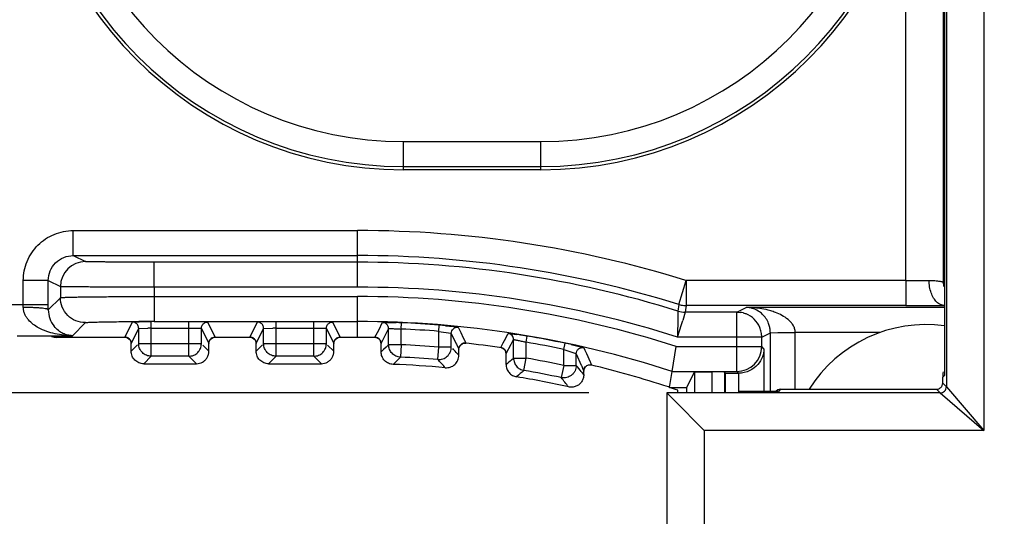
# Model space of a CAD drawing. Header units: inches. Extents: x 0 to 22, y 0 to 17.
# Tile 19 of 31: x 9.759 to 10.547, y 8.379 to 8.776. Entities that reach past the tile are written whole.
import ezdxf

# ---------------------------------------------------------------- set-up
doc = ezdxf.new("R2010")
doc.units = ezdxf.units.IN
doc.header["$LTSCALE"] = 1.21
doc.header["$MEASUREMENT"] = 0
doc.layers.get('0').update_dxf_attribs({"linetype": 'CONTINUOUS'})
doc.layers.add('DIMENSIONS', color=7, linetype='CONTINUOUS')
doc.styles.get("Standard").update_dxf_attribs({"font": 'txt', "width": 0.8})
doc.dimstyles.new('DIMSTYLE_1', dxfattribs={"dimtxt": 0.125, "dimasz": 0.18, "dimexe": 0.125, "dimexo": 0.0625, "dimgap": 0.0625, "dimtad": 0, "dimtih": 1, "dimtoh": 1, "dimdec": 3, "dimzin": 4, "dimdsep": 46, "dimtxsty": 'STANDARD', "dimblk": '_FILLED', "dimblk1": '_FILLED', "dimblk2": '_FILLED', "dimcen": 0.09, "dimadec": 0, "dimazin": 0, "dimtp": 0.001, "dimtm": 0.001, "dimtfac": 1, "dimtdec": 3, "dimtofl": 0, "dimtmove": 0, "dimatfit": 3, "dimldrblk": '_FILLED', "dimfxl": 1, "dimtolj": 1, "dimtzin": 4, "dimarcsym": 0})

# ---------------------------------------------------------------- blocks, each defined once
blk = doc.blocks.new('_FILLED')
at = {"color": 0, "linetype": 'BYBLOCK'}
blk.add_solid([(0, 0), (-1, 0.1736), (-1, -0.1736)], dxfattribs=at)
blk = doc.blocks.new('*D1')
at = {"layer": 'DIMENSIONS', "color": 2, "linetype": 'CONTINUOUS'}
for p, q in [((10.21424, 12.5264), (8.1764, 12.5264)), ((8.3014, 12.5264), (8.3014, 10.62692)), ((8.3014, 8.47743), (8.3014, 10.37692)), ((10.21424, 8.47743), (8.1764, 8.47743))]:
    blk.add_line(p, q, dxfattribs=at)
at = {"layer": 'DIMENSIONS', "color": 2, "linetype": 'CONTINUOUS', "xscale": 0.18, "yscale": 0.18, "zscale": 0.18}
for p, rotation in [((8.3014, 12.5264), 90), ((8.3014, 8.47743), 269.999997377)]:
    blk.add_blockref('_FILLED', p, dxfattribs=dict(at, rotation=rotation))
at = {"layer": 'DIMENSIONS', "color": 2, "linetype": 'CONTINUOUS', "insert": (8.3014, 10.56442), "char_height": 0.125, "width": 1.425, "attachment_point": 2, "line_spacing_factor": 0.9}
blk.add_mtext('4.049{\\Ftxt.shx;\\W1.000000;\\H0.125000; }[102.84]', dxfattribs=at)
blk = doc.blocks.new('*D2')
at = {"layer": 'DIMENSIONS', "color": 2, "linetype": 'CONTINUOUS'}
for p, q in [((9.18031, 10.43942), (9.18031, 6.72592)), ((10.27673, 8.11342), (10.27673, 6.72592)), ((9.18031, 6.85092), (8.79993, 6.85092)), ((10.27673, 6.85092), (10.63673, 6.85092))]:
    blk.add_line(p, q, dxfattribs=at)
at = {"layer": 'DIMENSIONS', "color": 2, "linetype": 'CONTINUOUS', "xscale": 0.18, "yscale": 0.18, "zscale": 0.18}
blk.add_blockref('_FILLED', (9.18031, 6.85092), dxfattribs=at)
at = {"layer": 'DIMENSIONS', "color": 2, "linetype": 'CONTINUOUS', "xscale": 0.18, "yscale": 0.18, "zscale": 0.18, "rotation": 180}
blk.add_blockref('_FILLED', (10.27673, 6.85092), dxfattribs=at)
at = {"layer": 'DIMENSIONS', "color": 2, "linetype": 'CONTINUOUS', "insert": (8.73743, 6.91342), "char_height": 0.125, "width": 1.325, "attachment_point": 3, "line_spacing_factor": 0.9}
blk.add_mtext('1.096{\\Ftxt.shx;\\W1.000000;\\H0.125000; }[27.85]', dxfattribs=at)
blk = doc.blocks.new('*D10')
at = {"layer": 'DIMENSIONS', "color": 2, "linetype": 'CONTINUOUS'}
for p, q in [((14.27899, 8.54303), (14.27899, 5.97592)), ((10.27673, 8.11342), (10.27673, 5.97592)), ((10.27673, 6.10092), (11.50286, 6.10092)), ((14.27899, 6.10092), (13.05286, 6.10092))]:
    blk.add_line(p, q, dxfattribs=at)
at = {"layer": 'DIMENSIONS', "color": 2, "linetype": 'CONTINUOUS', "xscale": 0.18, "yscale": 0.18, "zscale": 0.18, "rotation": 180}
blk.add_blockref('_FILLED', (10.27673, 6.10092), dxfattribs=at)
at = {"layer": 'DIMENSIONS', "color": 2, "linetype": 'CONTINUOUS', "xscale": 0.18, "yscale": 0.18, "zscale": 0.18}
blk.add_blockref('_FILLED', (14.27899, 6.10092), dxfattribs=at)
at = {"layer": 'DIMENSIONS', "color": 2, "linetype": 'CONTINUOUS', "insert": (12.27786, 6.16342), "char_height": 0.125, "width": 1.425, "attachment_point": 2, "line_spacing_factor": 0.9}
blk.add_mtext('4.002{\\Ftxt.shx;\\W1.000000;\\H0.125000; }[101.66]', dxfattribs=at)

msp = doc.modelspace()

# ---------------------------------------------------------------- linework, layer by layer
at = {"color": 7, "linetype": 'CONTINUOUS'}
for p, q in [((10.53047, 12.5564), (10.53047, 8.44744)), ((10.50048, 12.5214), (10.50048, 8.48243)), ((10.49891, 12.5124), (10.49891, 8.49144)), ((10.4989, 12.51179), (10.4989, 8.49205)), ((10.49802, 8.56638), (10.49802, 12.43746)), ((10.46803, 8.5674), (10.46803, 8.88079)), ((10.06599, 8.65605), (10.06599, 8.67857)), ((10.06599, 8.67857), (10.17599, 8.67857)), ((10.17599, 8.65605), (10.17599, 8.67857)), ((10.06599, 8.65858), (10.17599, 8.65858)), ((10.17599, 8.65605), (10.06599, 8.65605)), ((9.80178, 8.5874), (9.80178, 8.6074)), ((9.80178, 8.6074), (10.02919, 8.6074)), ((10.02919, 8.56209), (10.02919, 8.6074)), ((9.80178, 8.5874), (9.81146, 8.58256)), ((9.80178, 8.5874), (10.02919, 8.5874)), ((9.86645, 8.56209), (9.86645, 8.58209)), ((10.02919, 8.58209), (9.86645, 8.58209)), ((9.76178, 8.54823), (9.76178, 8.5674)), ((9.78178, 8.5674), (9.76178, 8.5674)), ((9.78178, 8.56741), (9.79146, 8.56256)), ((9.78178, 8.54823), (9.78178, 8.56741)), ((10.28638, 8.5483), (10.29233, 8.5674)), ((10.46803, 8.5674), (10.29206, 8.5674)), ((10.29233, 8.5674), (10.29233, 8.5474)), ((10.46803, 8.5674), (10.46803, 8.5474)), ((10.49838, 8.56264), (10.49802, 8.56638)), ((9.79146, 8.56256), (9.79146, 8.55369)), ((9.86646, 8.56209), (9.86645, 8.55463)), ((10.02919, 8.56209), (9.86646, 8.56209)), ((9.78178, 8.544), (9.79146, 8.55369)), ((9.86645, 8.55463), (9.86645, 8.53463)), ((9.86645, 8.55463), (10.02919, 8.55463)), ((10.02919, 8.52192), (10.02919, 8.55463)), ((9.68099, 8.54823), (9.78178, 8.54823)), ((9.76178, 8.54588), (9.76178, 8.54823)), ((9.78178, 8.544), (9.78178, 8.54823)), ((10.28556, 8.543), (10.28547, 8.53617)), ((10.28638, 8.5483), (10.28556, 8.543)), ((10.29152, 8.54209), (10.28952, 8.53555)), ((10.29179, 8.54386), (10.29152, 8.54209)), ((10.33271, 8.54209), (10.29152, 8.54209)), ((10.29233, 8.5474), (10.29179, 8.54386)), ((10.46803, 8.5474), (10.29233, 8.5474)), ((10.33271, 8.54209), (10.34026, 8.54587)), ((10.33271, 8.54209), (10.33533, 8.54192)), ((10.33271, 8.49463), (10.33271, 8.54209)), ((10.49899, 8.54587), (10.34026, 8.54587)), ((9.80101, 8.52324), (9.81147, 8.5337)), ((9.8431, 8.52209), (9.84911, 8.5341)), ((9.84911, 8.5341), (9.85438, 8.5343)), ((9.85246, 8.5346), (9.85433, 8.53461)), ((9.86411, 8.50683), (9.86411, 8.53436)), ((9.86645, 8.53463), (10.02919, 8.53463)), ((9.89428, 8.50683), (9.89428, 8.53436)), ((9.90928, 8.5341), (9.91528, 8.52209)), ((9.9431, 8.52209), (9.94911, 8.5341)), ((9.96411, 8.50683), (9.96411, 8.53436)), ((9.99428, 8.50683), (9.99428, 8.53436)), ((10.00928, 8.5341), (10.01528, 8.52209)), ((10.04821, 8.53186), (10.04923, 8.53386)), ((10.06411, 8.52861), (10.06432, 8.5336)), ((9.8481, 8.5171), (9.85411, 8.5291)), ((9.85411, 8.5291), (9.86138, 8.52935)), ((9.85411, 8.51683), (9.85411, 8.5291)), ((9.86411, 8.52936), (9.89428, 8.52936)), ((9.89428, 8.52936), (9.90388, 8.52918)), ((9.90388, 8.52918), (9.90428, 8.5291)), ((9.90428, 8.5291), (9.91028, 8.5171)), ((9.90428, 8.51683), (9.90428, 8.5291)), ((9.9481, 8.5171), (9.95411, 8.5291)), ((9.95411, 8.5291), (9.96138, 8.52935)), ((9.95411, 8.51683), (9.95411, 8.5291)), ((9.96411, 8.52936), (9.99428, 8.52936)), ((9.99428, 8.52936), (10.00388, 8.52918)), ((10.00388, 8.52918), (10.00428, 8.5291)), ((10.00428, 8.5291), (10.01028, 8.5171)), ((10.00428, 8.51683), (10.00428, 8.5291)), ((10.04319, 8.52197), (10.04521, 8.52595)), ((10.04521, 8.52595), (10.04722, 8.52991)), ((10.04722, 8.52991), (10.04821, 8.53186)), ((10.05211, 8.52491), (10.05411, 8.52886)), ((10.05411, 8.51607), (10.05411, 8.52886)), ((10.06411, 8.51607), (10.06411, 8.52861)), ((10.09428, 8.52674), (10.09468, 8.53172)), ((10.09428, 8.51416), (10.09428, 8.52674)), ((10.09428, 8.52674), (10.10388, 8.52525)), ((10.09973, 8.53128), (10.10917, 8.53023)), ((10.10917, 8.53023), (10.10945, 8.53018)), ((10.10945, 8.53018), (10.10978, 8.5301)), ((10.10978, 8.5301), (10.1118, 8.52586)), ((10.1118, 8.52586), (10.11381, 8.52162)), ((10.35284, 8.52216), (10.35958, 8.52553)), ((10.35958, 8.52553), (10.36555, 8.5257)), ((10.35958, 8.47889), (10.35958, 8.52553)), ((10.36555, 8.5257), (10.37957, 8.52587)), ((10.4474, 8.52587), (10.37957, 8.52587)), ((10.37957, 8.4804), (10.37957, 8.52587)), ((9.75697, 8.52324), (9.80101, 8.52324)), ((9.78575, 8.52232), (9.78822, 8.522)), ((9.78822, 8.522), (9.78771, 8.5225)), ((9.78774, 8.52198), (9.7884, 8.52193)), ((9.78841, 8.52196), (9.78822, 8.522)), ((9.78889, 8.52192), (9.7884, 8.52193)), ((9.78889, 8.52192), (9.78841, 8.52196)), ((9.84383, 8.52192), (9.78889, 8.52192)), ((9.84356, 8.52203), (9.8431, 8.52209)), ((9.84745, 8.51957), (9.8481, 8.51709)), ((9.91028, 8.51709), (9.91042, 8.51825)), ((9.91042, 8.51825), (9.91116, 8.51992)), ((9.91116, 8.51992), (9.91234, 8.52113)), ((9.91446, 8.52201), (9.91457, 8.52202)), ((9.91528, 8.52209), (9.91447, 8.52201)), ((9.94383, 8.52192), (9.91457, 8.52192)), ((9.94356, 8.52203), (9.9431, 8.52209)), ((9.94745, 8.51957), (9.9481, 8.51709)), ((10.01028, 8.51709), (10.01042, 8.51825)), ((10.01042, 8.51825), (10.01116, 8.51992)), ((10.01116, 8.51992), (10.01234, 8.52113)), ((10.01446, 8.52201), (10.01457, 8.52202)), ((10.01528, 8.52209), (10.01447, 8.52201)), ((10.02919, 8.52192), (10.01457, 8.52192)), ((10.04365, 8.5219), (10.04319, 8.52197)), ((10.04748, 8.51939), (10.0481, 8.51697)), ((10.0481, 8.51697), (10.05211, 8.52491)), ((10.10388, 8.52525), (10.10428, 8.52512)), ((10.10428, 8.51416), (10.10428, 8.52512)), ((10.10428, 8.52512), (10.10829, 8.51665)), ((10.11381, 8.52162), (10.11475, 8.51966)), ((10.11583, 8.51739), (10.11392, 8.51747)), ((10.11475, 8.51966), (10.11502, 8.51908)), ((10.11504, 8.51904), (10.11566, 8.51774)), ((10.11566, 8.51774), (10.11583, 8.51739)), ((10.14382, 8.51384), (10.14583, 8.5176)), ((10.14583, 8.5176), (10.14784, 8.52135)), ((10.14784, 8.52135), (10.14874, 8.52303)), ((10.14874, 8.52303), (10.14985, 8.52509)), ((10.14985, 8.52509), (10.14996, 8.5251)), ((10.14996, 8.5251), (10.15664, 8.52426)), ((10.15211, 8.51641), (10.15411, 8.52015)), ((10.15411, 8.5053), (10.15411, 8.52015)), ((10.16411, 8.51801), (10.16494, 8.52294)), ((10.16411, 8.5053), (10.16411, 8.51801)), ((10.16424, 8.52306), (10.16494, 8.52294)), ((10.3527, 8.52209), (10.28535, 8.52209)), ((10.3527, 8.52244), (10.3527, 8.52209)), ((10.3527, 8.51463), (10.3527, 8.52209)), ((9.8481, 8.51083), (9.8481, 8.5171)), ((9.8481, 8.51709), (9.8481, 8.5171)), ((9.8531, 8.51583), (9.8481, 8.51083)), ((9.90428, 8.51683), (9.85411, 8.51683)), ((9.91028, 8.51083), (9.90532, 8.5158)), ((9.91028, 8.5171), (9.91028, 8.51709)), ((9.91028, 8.51083), (9.91028, 8.5171)), ((9.9481, 8.51083), (9.9481, 8.5171)), ((9.9481, 8.51709), (9.9481, 8.5171)), ((9.9531, 8.51583), (9.9481, 8.51083)), ((10.00428, 8.51683), (9.95411, 8.51683)), ((10.01028, 8.51083), (10.00532, 8.5158)), ((10.01028, 8.5171), (10.01028, 8.51709)), ((10.01028, 8.51083), (10.01028, 8.5171)), ((10.0481, 8.5103), (10.0481, 8.51697)), ((10.0481, 8.51697), (10.0481, 8.51697)), ((10.05011, 8.51223), (10.0481, 8.5103)), ((10.05211, 8.51415), (10.05011, 8.51223)), ((10.05411, 8.51607), (10.05211, 8.51415)), ((10.06411, 8.51607), (10.05411, 8.51607)), ((10.06411, 8.51607), (10.06367, 8.50608)), ((10.09346, 8.5042), (10.09428, 8.51416)), ((10.10428, 8.51416), (10.09428, 8.51416)), ((10.10607, 8.51221), (10.10546, 8.51289)), ((10.10628, 8.51199), (10.10613, 8.51216)), ((10.10831, 8.51661), (10.10858, 8.51603)), ((10.1086, 8.51598), (10.10921, 8.5147)), ((10.10921, 8.5147), (10.11028, 8.51242)), ((10.11028, 8.51242), (10.11051, 8.51389)), ((10.11028, 8.51242), (10.11028, 8.51242)), ((10.11028, 8.50762), (10.11028, 8.51242)), ((10.11051, 8.51389), (10.1115, 8.51568)), ((10.11435, 8.51732), (10.11492, 8.51739)), ((10.14412, 8.51374), (10.14382, 8.51384)), ((10.14455, 8.51365), (10.14412, 8.51374)), ((10.14765, 8.51097), (10.1481, 8.50889)), ((10.1481, 8.50889), (10.15211, 8.51641)), ((10.19428, 8.51231), (10.1953, 8.5172)), ((10.19428, 8.4995), (10.19428, 8.51231)), ((10.19428, 8.51231), (10.20388, 8.50897)), ((10.20031, 8.51612), (10.20978, 8.51385)), ((10.20978, 8.51385), (10.2101, 8.51375)), ((10.21009, 8.51375), (10.2104, 8.51363)), ((10.2104, 8.51363), (10.2112, 8.51181)), ((10.2112, 8.51181), (10.21242, 8.50904)), ((10.28102, 8.49463), (10.28418, 8.51463)), ((10.28418, 8.51463), (10.3527, 8.51463)), ((10.35445, 8.51288), (10.3527, 8.51463)), ((10.35445, 8.51288), (10.35445, 8.47866)), ((9.86411, 8.50683), (9.8581, 8.50083)), ((9.89428, 8.50683), (9.86411, 8.50683)), ((9.90028, 8.50083), (9.89428, 8.50683)), ((9.96411, 8.50683), (9.9581, 8.50083)), ((9.99428, 8.50683), (9.96411, 8.50683)), ((10.00028, 8.50083), (9.99428, 8.50683)), ((10.1481, 8.50022), (10.1481, 8.50889)), ((10.1481, 8.50889), (10.1481, 8.50889)), ((10.15237, 8.50383), (10.15411, 8.5053)), ((10.15411, 8.5053), (10.16411, 8.5053)), ((10.16241, 8.49545), (10.16411, 8.5053)), ((10.20388, 8.50897), (10.20428, 8.50876)), ((10.20428, 8.4995), (10.20428, 8.50876)), ((10.20428, 8.50876), (10.20829, 8.49959)), ((10.21242, 8.50904), (10.21538, 8.50233)), ((10.21538, 8.50233), (10.21556, 8.50192)), ((10.21558, 8.50186), (10.21629, 8.50025)), ((9.8581, 8.50083), (9.90028, 8.50083)), ((9.9581, 8.50083), (10.00028, 8.50083)), ((10.19428, 8.4995), (10.1922, 8.48972)), ((10.19428, 8.4995), (10.20428, 8.4995)), ((10.20828, 8.49455), (10.20853, 8.49423)), ((10.20829, 8.49959), (10.20842, 8.49928)), ((10.20842, 8.49928), (10.2086, 8.49888)), ((10.20853, 8.49423), (10.20884, 8.49385)), ((10.20863, 8.49882), (10.20933, 8.49721)), ((10.20884, 8.49385), (10.21028, 8.49205)), ((10.20933, 8.49721), (10.21028, 8.49501)), ((10.21028, 8.49501), (10.21028, 8.49501)), ((10.21028, 8.49205), (10.21028, 8.49501)), ((10.21537, 8.5), (10.21568, 8.49998)), ((10.21645, 8.49987), (10.21565, 8.49998)), ((10.21629, 8.50025), (10.21645, 8.49987)), ((10.27899, 8.48192), (10.28102, 8.49463)), ((10.28102, 8.49463), (10.33271, 8.49463)), ((10.29281, 8.48192), (10.29899, 8.49428)), ((10.29899, 8.49428), (10.31312, 8.49428)), ((10.29899, 8.49428), (10.29899, 8.47762)), ((10.31312, 8.47762), (10.31312, 8.49428)), ((10.32382, 8.4934), (10.32312, 8.49411)), ((10.32312, 8.47762), (10.32312, 8.49411)), ((10.33411, 8.49323), (10.33271, 8.49463)), ((10.32382, 8.47762), (10.32382, 8.4934)), ((10.32382, 8.4934), (10.33411, 8.49323)), ((10.33439, 8.47849), (10.33445, 8.49323)), ((10.49891, 8.49144), (10.49751, 8.49004)), ((10.49751, 8.4854), (10.49751, 8.49004)), ((10.4989, 8.49205), (10.49891, 8.49144)), ((10.27899, 8.48192), (10.27808, 8.48222)), ((10.27899, 8.48192), (10.29281, 8.48192)), ((10.28542, 8.47762), (10.28542, 8.47978)), ((10.29281, 8.47762), (10.29281, 8.48192)), ((10.366, 8.47866), (10.34382, 8.47866)), ((10.3642, 8.47894), (10.36392, 8.47866)), ((10.36561, 8.47993), (10.36415, 8.47889)), ((10.3642, 8.47894), (10.36415, 8.47889)), ((10.36774, 8.48041), (10.36561, 8.47993)), ((10.36773, 8.4804), (10.366, 8.47866)), ((10.36774, 8.48041), (10.36773, 8.4804)), ((10.36773, 8.4804), (10.49251, 8.4804)), ((10.49251, 8.4804), (10.49548, 8.47743)), ((10.49751, 8.4854), (10.50048, 8.48243)), ((10.50048, 8.48243), (10.53047, 8.44744)), ((10.27673, 8.47744), (10.27673, 8.17592)), ((10.49548, 8.47743), (10.27674, 8.47743)), ((10.27674, 8.47743), (10.28236, 8.47181)), ((10.28236, 8.47181), (10.30673, 8.44744)), ((10.49547, 8.47743), (10.53047, 8.44744)), ((10.53047, 8.44744), (10.30673, 8.44744)), ((10.30673, 8.44744), (10.30673, 8.17592))]:
    msp.add_line(p, q, dxfattribs=at)
for points in [[(9.78443, 8.52274), (9.78656, 8.52213), (9.78774, 8.52198)], [(9.84383, 8.52202), (9.84387, 8.52202), (9.84461, 8.52185), (9.84603, 8.52114), (9.84745, 8.51957)], [(9.91234, 8.52113), (9.91362, 8.5218), (9.91446, 8.52201)], [(9.94383, 8.52202), (9.94387, 8.52202), (9.94461, 8.52185), (9.94603, 8.52114), (9.94745, 8.51957)], [(10.01234, 8.52113), (10.01362, 8.5218), (10.01446, 8.52201)], [(10.04413, 8.52187), (10.04397, 8.52188), (10.04398, 8.52188), (10.04473, 8.52169), (10.04612, 8.52096), (10.04748, 8.51939)], [(10.1115, 8.51568), (10.1129, 8.51681), (10.11435, 8.51732)], [(10.14463, 8.51365), (10.14454, 8.51367), (10.14466, 8.51363), (10.14542, 8.51331), (10.14658, 8.51248), (10.14765, 8.51097)], [(10.21028, 8.49501), (10.21046, 8.49634), (10.21137, 8.49812)], [(10.21137, 8.49812), (10.21269, 8.49928), (10.21418, 8.49988), (10.21537, 8.5)]]:
    msp.add_lwpolyline(points, dxfattribs=at)
for centre, radius, start, end in [((10.06599, 8.95892), 0.30287, 180, 270), ((10.06599, 8.95892), 0.30034, 180, 270), ((10.06599, 8.95892), 0.28035, 180, 270), ((10.17599, 8.95892), 0.30287, 270, 360), ((10.17599, 8.95892), 0.30034, 270, 360), ((10.17599, 8.95892), 0.28035, 270, 360), ((10.02919, 7.72192), 0.88548, 72.72909, 90), ((9.81146, 8.56256), 0.02, 90.01139, 180.00416), ((10.02919, 7.72192), 0.86548, 72.71273, 90), ((10.02919, 7.72192), 0.86017, 72.66027, 90), ((10.46936, 10.1442), 1.5768, 269.95147, 270.62667), ((10.02919, 7.72192), 0.84017, 72.24906, 90), ((10.02919, 7.72192), 0.83271, 72.16904, 90), ((9.8029, 8.54395), 0.02112, 179.85937, 218.46455), ((10.29152, 8.56209), 0.02, 252.66144, 269.99886), ((10.29233, 8.56742), 0.02002, 252.71569, 258.47307), ((10.29233, 8.56745), 0.02005, 258.48942, 269.98528), ((10.33266, 8.52186), 0.02023, 75.27891, 82.39534), ((10.33272, 8.52209), 0.01999, 68.10711, 75.28783), ((10.33993, 8.4691), 0.07677, 85.46277, 89.75117), ((10.34021, 8.47245), 0.07341, 81.40035, 85.47323), ((10.33956, 8.52621), 0.01975, 52.40556, 58.32571), ((10.33943, 8.52603), 0.01997, 46.79656, 52.40534), ((10.34499, 8.49279), 0.05249, 69.21352, 73.44502), ((10.46871, 13.6495), 5.10209, 269.99234, 270.23436), ((10.47739, 11.65889), 3.11147, 270.22457, 270.3976), ((9.86637, 5.46345), 3.07118, 89.99855, 90.22466), ((9.86098, 8.08821), 0.44614, 90.59057, 90.84815), ((9.86304, 7.89371), 0.64065, 90.27067, 90.59556), ((9.86407, 7.70793), 0.82644, 89.99723, 90.28098), ((10.02919, 7.72192), 0.81271, 71.9492, 90), ((10.04641, 8.11998), 0.41401, 87.5201, 88.0899), ((10.02919, 7.72192), 0.81244, 85.37646, 87.52181), ((13.77834, 8.4972), 3.49308, 179.36067, 179.59163), ((7.34016, 9.44188), 3.08547, 342.65635, 342.918), ((10.33269, 8.52207), 0.02003, 45.68007, 68.04393), ((10.33267, 8.52207), 0.02004, 22.70097, 45.64071), ((10.33905, 8.52566), 0.0205, 21.01841, 46.72328), ((9.86408, 8.16266), 0.36671, 89.99555, 90.42147), ((9.96408, 8.16266), 0.36671, 89.99555, 90.42147), ((10.02919, 7.72192), 0.80744, 85.37646, 87.52181), ((10.06128, 8.11863), 0.41444, 84.67738, 85.37754), ((10.3326, 8.52207), 0.0201, 11.83426, 22.61073), ((10.33251, 8.52205), 0.0202, 5.66362, 11.85259), ((10.33874, 8.52552), 0.02083, 12.23217, 21.08888), ((10.33875, 8.52552), 0.02083, 4.82126, 12.23357), ((10.3388, 8.52552), 0.02077, 0.01196, 4.81842), ((10.48399, 8.42192), 0.11024, 82.22379, 147.94823), ((9.84312, 8.51711), 0.00498, 29.74925, 60.05579), ((9.91527, 8.51711), 0.00498, 119.93231, 154.31102), ((9.94312, 8.51711), 0.00498, 29.74925, 60.05579), ((10.01527, 8.51711), 0.00498, 119.93231, 154.31102), ((10.02918, 7.72014), 0.80178, 89.36177, 89.99929), ((10.02928, 7.72623), 0.79569, 88.908, 89.36355), ((10.04312, 8.51699), 0.00498, 29.21502, 59.38708), ((10.10479, 8.17249), 0.35557, 80.97516, 81.61551), ((10.09662, 8.12033), 0.40837, 80.69157, 80.99107), ((10.11592, 8.32846), 0.19558, 75.73596, 76.19018), ((10.09445, 8.10704), 0.42183, 80.4766, 80.69318), ((10.02919, 7.72192), 0.80744, 78.20235, 80.38153), ((10.02919, 7.72192), 0.81244, 78.20235, 80.38153), ((10.33285, 8.52208), 0.01986, 1.0401, 5.66301), ((10.02919, 7.72192), 0.79491, 85.30341, 87.48272), ((8.52647, 7.06063), 2.14529, 42.41505, 42.5734), ((10.11526, 8.51245), 0.00496, 115.76415, 128.46284), ((10.02941, 7.72362), 0.79828, 81.70244, 83.85136), ((10.14312, 8.50891), 0.00498, 26.00274, 54.55833), ((10.109, 8.10395), 0.42217, 77.50803, 78.20342), ((10.3327, 8.51464), 0.02, 270.02094, 359.97906), ((11.6251, 6.895), 2.24357, 134.10346, 134.31478), ((10.02919, 7.72192), 0.78491, 85.30341, 87.48272), ((8.53254, 7.08435), 2.11008, 42.05091, 42.29042), ((11.73231, 6.63204), 2.44946, 130.16701, 130.29771), ((10.02919, 7.72192), 0.79491, 78.01362, 80.22843), ((10.02919, 7.72192), 0.77891, 84.82989, 87.89997), ((11.71845, 6.67169), 2.39736, 130.47096, 130.65786), ((10.02919, 7.72192), 0.78491, 78.01362, 80.22843), ((8.61946, 7.21583), 2.03948, 38.82798, 39.00687), ((10.02916, 7.72182), 0.8001, 71.87379, 76.52089), ((10.52658, 8.49047), 0.02908, 172.51231, 180.85113), ((10.02919, 7.72192), 0.77891, 77.47472, 80.59561), ((8.62584, 7.23699), 2.0057, 38.38052, 38.65172), ((10.02919, 7.72192), 0.8, 71.32019, 71.80513), ((10.36772, 8.47542), 0.00498, 119.93759, 134.99904)]:
    msp.add_arc(centre, radius, start, end, dxfattribs=at)
for centre, start_param, end_param in [((10.31312, 8.4941), 0.017453, 1.570796), ((10.34382, 8.47849), 1.570796, 3.124139)]:
    msp.add_ellipse(centre, major_axis=(0.01, 0), ratio=0.017455, start_param=start_param, end_param=end_param, dxfattribs=at)
for points, knots in [([(9.76178, 8.5674), (9.76178, 8.57002), (9.7623, 8.57526), (9.76459, 8.58281), (9.76831, 8.58977), (9.77332, 8.59587), (9.77942, 8.60087), (9.78638, 8.6046), (9.79393, 8.60688), (9.79917, 8.6074), (9.80178, 8.6074)], [0, 0, 0, 0, 0.1249, 0.250032, 0.37501, 0.499999, 0.62499, 0.74997, 0.8751, 1, 1, 1, 1]), ([(9.78178, 8.56741), (9.78178, 8.57001), (9.78282, 8.57527), (9.78727, 8.58191), (9.79392, 8.58636), (9.79918, 8.5874), (9.80178, 8.5874)], [0, 0, 0, 0, 0.250042, 0.500018, 0.749986, 1, 1, 1, 1]), ([(9.86645, 8.58209), (9.86292, 8.58209), (9.85597, 8.5821), (9.84589, 8.58212), (9.8379, 8.58216), (9.83199, 8.5822), (9.82802, 8.58223), (9.82441, 8.58226), (9.8212, 8.5823), (9.81841, 8.58234), (9.81637, 8.58237), (9.81496, 8.5824), (9.81409, 8.58242), (9.81334, 8.58245), (9.81272, 8.58247), (9.81222, 8.58249), (9.81186, 8.58251), (9.81163, 8.58253), (9.81151, 8.58255), (9.81147, 8.58256), (9.81146, 8.58256)], [0, 0, 0, 0, 0.192797, 0.378705, 0.550147, 0.628475, 0.700902, 0.766761, 0.825388, 0.87622, 0.918822, 0.936905, 0.952772, 0.966384, 0.977722, 0.986768, 0.993504, 0.997914, 0.999245, 1, 1, 1, 1]), ([(10.48661, 8.56749), (10.48744, 8.5675), (10.48901, 8.56748), (10.49123, 8.56734), (10.49317, 8.56713), (10.4946, 8.56693), (10.49557, 8.56677), (10.49618, 8.56667), (10.49671, 8.56658), (10.49715, 8.5665), (10.49749, 8.56644), (10.49773, 8.5664), (10.49787, 8.56639), (10.49794, 8.56638), (10.49799, 8.56638), (10.49802, 8.56638), (10.49802, 8.56638)], [0, 0, 0, 0, 0.216321, 0.41104, 0.581382, 0.725018, 0.786286, 0.84022, 0.886588, 0.925212, 0.955964, 0.978726, 0.987077, 0.993395, 0.997684, 1, 1, 1, 1]), ([(10.49279, 8.55022), (10.49181, 8.55115), (10.49001, 8.55346), (10.48808, 8.55761), (10.48689, 8.56239), (10.48661, 8.56578), (10.48661, 8.56749)], [0, 0, 0, 0, 0.21693, 0.460693, 0.725766, 1, 1, 1, 1]), ([(9.86646, 8.56209), (9.86164, 8.56209), (9.85217, 8.5621), (9.83842, 8.56212), (9.82752, 8.56216), (9.81947, 8.5622), (9.81405, 8.56223), (9.80913, 8.56226), (9.80475, 8.5623), (9.80094, 8.56234), (9.79816, 8.56237), (9.79624, 8.5624), (9.79505, 8.56243), (9.79403, 8.56245), (9.79318, 8.56247), (9.79251, 8.56249), (9.79205, 8.56251), (9.79177, 8.56253), (9.79163, 8.56254), (9.79153, 8.56255), (9.79148, 8.56256), (9.79146, 8.56256)], [0, 0, 0, 0, 0.192801, 0.378716, 0.550167, 0.628499, 0.700931, 0.766795, 0.825427, 0.876261, 0.918866, 0.93695, 0.952818, 0.96643, 0.977768, 0.986811, 0.993541, 0.996033, 0.99794, 0.999262, 1, 1, 1, 1]), ([(9.79146, 8.55369), (9.79148, 8.5537), (9.79153, 8.55371), (9.79163, 8.55374), (9.79177, 8.55376), (9.79205, 8.55379), (9.7925, 8.55383), (9.79318, 8.55388), (9.79403, 8.55392), (9.79505, 8.55396), (9.79624, 8.55401), (9.79815, 8.55407), (9.80094, 8.55414), (9.80474, 8.55422), (9.80912, 8.55429), (9.81405, 8.55436), (9.81946, 8.55442), (9.82532, 8.55447), (9.83157, 8.55452), (9.8405, 8.55457), (9.85216, 8.55462), (9.86163, 8.55463), (9.86645, 8.55463)], [0, 0, 0, 0, 0.000783, 0.002128, 0.00405, 0.006552, 0.013295, 0.02235, 0.033702, 0.047334, 0.063213, 0.081293, 0.12388, 0.174724, 0.233338, 0.299163, 0.371606, 0.449954, 0.533462, 0.621365, 0.807131, 1, 1, 1, 1]), ([(9.81147, 8.5337), (9.80888, 8.5337), (9.80362, 8.53472), (9.79697, 8.53917), (9.79251, 8.54582), (9.79146, 8.55108), (9.79146, 8.55369)], [0, 0, 0, 0, 0.249409, 0.499614, 0.749816, 1, 1, 1, 1]), ([(10.49899, 8.54749), (10.49844, 8.5475), (10.49733, 8.54763), (10.49513, 8.54836), (10.49366, 8.5494), (10.49279, 8.55022)], [0, 0, 0, 0, 0.23926, 0.481856, 1, 1, 1, 1]), ([(9.78178, 8.544), (9.78176, 8.54407), (9.78162, 8.54423), (9.78128, 8.54439), (9.78078, 8.54456), (9.77977, 8.54481), (9.77809, 8.54508), (9.77563, 8.54535), (9.77265, 8.54558), (9.76925, 8.54574), (9.76558, 8.54585), (9.76306, 8.54588), (9.76178, 8.54588)], [0, 0, 0, 0, 0.010978, 0.028998, 0.055201, 0.089722, 0.183184, 0.306846, 0.456216, 0.626378, 0.81039, 1, 1, 1, 1]), ([(9.77405, 8.52958), (9.77256, 8.5304), (9.76963, 8.53225), (9.76638, 8.53518), (9.76422, 8.53799), (9.76288, 8.54039), (9.76199, 8.54305), (9.76178, 8.54493), (9.76178, 8.54588)], [0, 0, 0, 0, 0.239371, 0.483591, 0.608693, 0.736332, 0.866853, 1, 1, 1, 1]), ([(10.34993, 8.54301), (10.34844, 8.54393), (10.3453, 8.54533), (10.34191, 8.54584), (10.34026, 8.54587)], [0, 0, 0, 0, 0.5157, 1, 1, 1, 1]), ([(10.35994, 8.5431), (10.35922, 8.54331), (10.35634, 8.54411), (10.3534, 8.5447), (10.35119, 8.54503)], [0, 0, 0, 0, 0.25071, 1, 1, 1, 1]), ([(10.37957, 8.52587), (10.37955, 8.52692), (10.37918, 8.52901), (10.37782, 8.53182), (10.37594, 8.53422), (10.37305, 8.53693), (10.36895, 8.53959), (10.36541, 8.54117), (10.36361, 8.54186)], [0, 0, 0, 0, 0.132022, 0.261819, 0.388903, 0.513746, 0.75863, 1, 1, 1, 1]), ([(9.81147, 8.5337), (9.81151, 8.53372), (9.81161, 8.53375), (9.81181, 8.53379), (9.8121, 8.53382), (9.81248, 8.53386), (9.81294, 8.5339), (9.81373, 8.53395), (9.81492, 8.53401), (9.8166, 8.53408), (9.8186, 8.53415), (9.82091, 8.53421), (9.82351, 8.53427), (9.82638, 8.53433), (9.83071, 8.53441), (9.83666, 8.53448), (9.84433, 8.53456), (9.84969, 8.53459), (9.85246, 8.5346)], [0, 0, 0, 0, 0.002891, 0.007879, 0.014987, 0.024211, 0.035536, 0.04895, 0.081965, 0.123031, 0.171883, 0.22825, 0.291773, 0.362024, 0.438575, 0.608556, 0.797268, 1, 1, 1, 1]), ([(9.85161, 8.53343), (9.85142, 8.53354), (9.85064, 8.53392), (9.84976, 8.5341), (9.84911, 8.5341)], [0, 0, 0, 0, 0.251827, 1, 1, 1, 1]), ([(9.85411, 8.5291), (9.85411, 8.52997), (9.85364, 8.53172), (9.85235, 8.533), (9.85161, 8.53343)], [0, 0, 0, 0, 0.499978, 1, 1, 1, 1]), ([(9.90428, 8.5291), (9.90428, 8.52997), (9.90474, 8.53172), (9.90603, 8.533), (9.90678, 8.53343)], [0, 0, 0, 0, 0.499978, 1, 1, 1, 1]), ([(9.90678, 8.53343), (9.90697, 8.53354), (9.90775, 8.53392), (9.90863, 8.5341), (9.90928, 8.5341)], [0, 0, 0, 0, 0.251827, 1, 1, 1, 1]), ([(9.95161, 8.53343), (9.95142, 8.53354), (9.95064, 8.53392), (9.94976, 8.5341), (9.94911, 8.5341)], [0, 0, 0, 0, 0.251827, 1, 1, 1, 1]), ([(9.95411, 8.5291), (9.95411, 8.52997), (9.95364, 8.53172), (9.95235, 8.533), (9.95161, 8.53343)], [0, 0, 0, 0, 0.499978, 1, 1, 1, 1]), ([(10.00428, 8.5291), (10.00428, 8.52997), (10.00474, 8.53172), (10.00603, 8.533), (10.00678, 8.53343)], [0, 0, 0, 0, 0.499978, 1, 1, 1, 1]), ([(10.00678, 8.53343), (10.00697, 8.53354), (10.00775, 8.53392), (10.00863, 8.5341), (10.00928, 8.5341)], [0, 0, 0, 0, 0.251827, 1, 1, 1, 1]), ([(10.04923, 8.53386), (10.04923, 8.53386), (10.04926, 8.53387), (10.0493, 8.53388), (10.04936, 8.53389), (10.0495, 8.5339), (10.04973, 8.53391), (10.05008, 8.53392), (10.05052, 8.53393), (10.05105, 8.53393), (10.05166, 8.53393), (10.05264, 8.53393), (10.05404, 8.53391), (10.05591, 8.53388), (10.058, 8.53383), (10.05945, 8.53379), (10.06021, 8.53376)], [0, 0, 0, 0, 0.001842, 0.005756, 0.011842, 0.020114, 0.043195, 0.074867, 0.114944, 0.163153, 0.219179, 0.282664, 0.430259, 0.602083, 0.793596, 1, 1, 1, 1]), ([(10.05411, 8.52886), (10.05411, 8.5295), (10.05385, 8.53079), (10.05278, 8.53244), (10.05116, 8.53355), (10.04987, 8.53384), (10.04923, 8.53386)], [0, 0, 0, 0, 0.249734, 0.499982, 0.75024, 1, 1, 1, 1]), ([(9.80101, 8.52324), (9.79638, 8.52328), (9.78941, 8.52404), (9.78044, 8.52658), (9.77612, 8.52846), (9.77405, 8.52958)], [0, 0, 0, 0, 0.496615, 0.747062, 1, 1, 1, 1]), ([(9.80101, 8.52324), (9.79973, 8.52328), (9.79713, 8.52365), (9.7933, 8.52504), (9.78956, 8.52737), (9.78737, 8.52954), (9.78636, 8.53081)], [0, 0, 0, 0, 0.225702, 0.460585, 0.713924, 1, 1, 1, 1]), ([(10.05411, 8.52886), (10.05411, 8.52886), (10.05413, 8.52887), (10.05417, 8.52888), (10.05423, 8.52889), (10.05437, 8.52891), (10.05459, 8.52892), (10.05492, 8.52893), (10.05534, 8.52894), (10.05585, 8.52894), (10.05643, 8.52893), (10.05735, 8.52892), (10.05865, 8.52888), (10.06035, 8.52882), (10.06219, 8.52873), (10.06346, 8.52865), (10.06411, 8.52861)], [0, 0, 0, 0, 0.002019, 0.006156, 0.012581, 0.021323, 0.045712, 0.079152, 0.121346, 0.171905, 0.230362, 0.296159, 0.447236, 0.619326, 0.806075, 1, 1, 1, 1]), ([(10.10428, 8.52512), (10.10428, 8.52581), (10.10458, 8.52721), (10.10582, 8.52894), (10.10767, 8.53001), (10.10909, 8.53016), (10.10978, 8.5301)], [0, 0, 0, 0, 0.249697, 0.499981, 0.750276, 1, 1, 1, 1]), ([(9.8456, 8.52142), (9.84541, 8.52153), (9.84463, 8.52192), (9.84375, 8.52209), (9.8431, 8.52209)], [0, 0, 0, 0, 0.251827, 1, 1, 1, 1]), ([(9.8481, 8.5171), (9.8481, 8.51774), (9.84793, 8.51861), (9.84755, 8.51939), (9.84744, 8.51958)], [0, 0, 0, 0, 0.748166, 1, 1, 1, 1]), ([(9.91028, 8.5171), (9.91028, 8.51728), (9.91033, 8.51803), (9.91054, 8.51876), (9.91078, 8.51927)], [0, 0, 0, 0, 0.249039, 1, 1, 1, 1]), ([(9.91278, 8.52142), (9.91297, 8.52153), (9.91375, 8.52192), (9.91463, 8.52209), (9.91528, 8.52209)], [0, 0, 0, 0, 0.251827, 1, 1, 1, 1]), ([(9.9456, 8.52142), (9.94541, 8.52153), (9.94463, 8.52192), (9.94375, 8.52209), (9.9431, 8.52209)], [0, 0, 0, 0, 0.251827, 1, 1, 1, 1]), ([(9.9481, 8.5171), (9.9481, 8.51774), (9.94793, 8.51861), (9.94755, 8.51939), (9.94744, 8.51958)], [0, 0, 0, 0, 0.748166, 1, 1, 1, 1]), ([(10.01028, 8.5171), (10.01028, 8.51728), (10.01033, 8.51803), (10.01054, 8.51876), (10.01078, 8.51927)], [0, 0, 0, 0, 0.249039, 1, 1, 1, 1]), ([(10.01278, 8.52142), (10.01297, 8.52153), (10.01375, 8.52192), (10.01463, 8.52209), (10.01528, 8.52209)], [0, 0, 0, 0, 0.251827, 1, 1, 1, 1]), ([(10.04565, 8.52127), (10.04547, 8.52138), (10.0447, 8.52177), (10.04383, 8.52196), (10.04319, 8.52197)], [0, 0, 0, 0, 0.251789, 1, 1, 1, 1]), ([(10.0481, 8.51697), (10.0481, 8.51761), (10.04793, 8.51847), (10.04757, 8.51923), (10.04746, 8.51942)], [0, 0, 0, 0, 0.748203, 1, 1, 1, 1]), ([(10.1131, 8.51692), (10.11331, 8.51702), (10.11418, 8.51736), (10.11514, 8.51747), (10.11583, 8.51739)], [0, 0, 0, 0, 0.252071, 1, 1, 1, 1]), ([(10.15411, 8.52015), (10.15411, 8.52074), (10.15389, 8.52192), (10.15298, 8.52348), (10.15158, 8.52461), (10.15043, 8.525), (10.14985, 8.52509)], [0, 0, 0, 0, 0.249769, 0.499982, 0.750205, 1, 1, 1, 1]), ([(10.15411, 8.52015), (10.15411, 8.52015), (10.15413, 8.52016), (10.15416, 8.52016), (10.15422, 8.52016), (10.15432, 8.52015), (10.15451, 8.52013), (10.15479, 8.52009), (10.15514, 8.52003), (10.15557, 8.51995), (10.15606, 8.51986), (10.15683, 8.5197), (10.15793, 8.51947), (10.15937, 8.51916), (10.16095, 8.51879), (10.16204, 8.51853), (10.1626, 8.51839)], [0, 0, 0, 0, 0.001879, 0.005782, 0.011929, 0.020361, 0.04405, 0.076704, 0.118049, 0.167726, 0.225294, 0.290247, 0.439993, 0.611918, 0.800508, 1, 1, 1, 1]), ([(9.8581, 8.50083), (9.8568, 8.50083), (9.85483, 8.50123), (9.85251, 8.50246), (9.85099, 8.50371), (9.84973, 8.50524), (9.8485, 8.50755), (9.8481, 8.50953), (9.8481, 8.51083)], [0, 0, 0, 0, 0.249125, 0.374717, 0.5, 0.625283, 0.750875, 1, 1, 1, 1]), ([(9.86411, 8.50683), (9.86281, 8.50683), (9.86083, 8.50723), (9.85852, 8.50846), (9.85699, 8.50972), (9.85574, 8.51124), (9.85451, 8.51355), (9.85411, 8.51553), (9.85411, 8.51683)], [0, 0, 0, 0, 0.249125, 0.374717, 0.5, 0.625283, 0.750875, 1, 1, 1, 1]), ([(9.89428, 8.50683), (9.89558, 8.50683), (9.89756, 8.50723), (9.89987, 8.50846), (9.9014, 8.50972), (9.90265, 8.51124), (9.90388, 8.51355), (9.90428, 8.51553), (9.90428, 8.51683)], [0, 0, 0, 0, 0.249125, 0.374717, 0.5, 0.625283, 0.750875, 1, 1, 1, 1]), ([(9.90894, 8.50583), (9.90938, 8.50659), (9.91005, 8.50822), (9.91028, 8.50996), (9.91028, 8.51083)], [0, 0, 0, 0, 0.501647, 1, 1, 1, 1]), ([(9.9581, 8.50083), (9.9568, 8.50083), (9.95483, 8.50123), (9.95251, 8.50246), (9.95099, 8.50371), (9.94973, 8.50524), (9.9485, 8.50755), (9.9481, 8.50953), (9.9481, 8.51083)], [0, 0, 0, 0, 0.249125, 0.374717, 0.5, 0.625283, 0.750875, 1, 1, 1, 1]), ([(9.96411, 8.50683), (9.96281, 8.50683), (9.96083, 8.50723), (9.95852, 8.50846), (9.95699, 8.50972), (9.95574, 8.51124), (9.95451, 8.51355), (9.95411, 8.51553), (9.95411, 8.51683)], [0, 0, 0, 0, 0.249125, 0.374717, 0.5, 0.625283, 0.750875, 1, 1, 1, 1]), ([(9.99428, 8.50683), (9.99558, 8.50683), (9.99756, 8.50723), (9.99987, 8.50846), (10.0014, 8.50972), (10.00265, 8.51124), (10.00388, 8.51355), (10.00428, 8.51553), (10.00428, 8.51683)], [0, 0, 0, 0, 0.249125, 0.374717, 0.5, 0.625283, 0.750875, 1, 1, 1, 1]), ([(10.00894, 8.50583), (10.00938, 8.50659), (10.01005, 8.50822), (10.01028, 8.50996), (10.01028, 8.51083)], [0, 0, 0, 0, 0.501647, 1, 1, 1, 1]), ([(10.05774, 8.50031), (10.05647, 8.50035), (10.05455, 8.5008), (10.05232, 8.50206), (10.05086, 8.50332), (10.04966, 8.50482), (10.04849, 8.5071), (10.0481, 8.50903), (10.0481, 8.5103)], [0, 0, 0, 0, 0.249164, 0.374731, 0.5, 0.625269, 0.750836, 1, 1, 1, 1]), ([(10.06367, 8.50608), (10.06241, 8.50613), (10.0605, 8.50659), (10.05829, 8.50785), (10.05684, 8.50911), (10.05565, 8.51062), (10.05449, 8.51288), (10.05411, 8.5148), (10.05411, 8.51607)], [0, 0, 0, 0, 0.249172, 0.374734, 0.5, 0.625266, 0.750828, 1, 1, 1, 1]), ([(10.09346, 8.5042), (10.09482, 8.50409), (10.09694, 8.50436), (10.09944, 8.50551), (10.1011, 8.50676), (10.10248, 8.50831), (10.10383, 8.51071), (10.10428, 8.5128), (10.10428, 8.51416)], [0, 0, 0, 0, 0.249034, 0.374681, 0.5, 0.625319, 0.750966, 1, 1, 1, 1]), ([(10.11028, 8.51242), (10.11028, 8.51262), (10.11033, 8.5134), (10.11057, 8.51417), (10.11083, 8.51469)], [0, 0, 0, 0, 0.248866, 1, 1, 1, 1]), ([(10.11083, 8.51469), (10.11091, 8.51485), (10.11127, 8.51547), (10.11176, 8.516), (10.11217, 8.51634)], [0, 0, 0, 0, 0.251218, 1, 1, 1, 1]), ([(10.14601, 8.51296), (10.14584, 8.51308), (10.14517, 8.5135), (10.1444, 8.51376), (10.14382, 8.51384)], [0, 0, 0, 0, 0.251523, 1, 1, 1, 1]), ([(10.1481, 8.50889), (10.1481, 8.50946), (10.14797, 8.51022), (10.14768, 8.51092), (10.14759, 8.51109)], [0, 0, 0, 0, 0.74847, 1, 1, 1, 1]), ([(10.20428, 8.50876), (10.20428, 8.5095), (10.20455, 8.51063), (10.20534, 8.5119), (10.20614, 8.5127), (10.20709, 8.5133), (10.20851, 8.51379), (10.20967, 8.5138), (10.2104, 8.51363)], [0, 0, 0, 0, 0.248847, 0.374592, 0.49998, 0.625371, 0.751125, 1, 1, 1, 1]), ([(10.35445, 8.51288), (10.35441, 8.51065), (10.35351, 8.50601), (10.34964, 8.49963), (10.34301, 8.49457), (10.33717, 8.49323), (10.33411, 8.49323)], [0, 0, 0, 0, 0.215339, 0.445356, 0.705038, 1, 1, 1, 1]), ([(9.90028, 8.50083), (9.90201, 8.50083), (9.90467, 8.50154), (9.90743, 8.50367), (9.90851, 8.50507), (9.90894, 8.50583)], [0, 0, 0, 0, 0.497832, 0.748916, 1, 1, 1, 1]), ([(10.00028, 8.50083), (10.00201, 8.50083), (10.00467, 8.50154), (10.00743, 8.50367), (10.00851, 8.50507), (10.00894, 8.50583)], [0, 0, 0, 0, 0.497832, 0.748916, 1, 1, 1, 1]), ([(10.09938, 8.49766), (10.10075, 8.49754), (10.10288, 8.4978), (10.1054, 8.49894), (10.10708, 8.50018), (10.10847, 8.50174), (10.10983, 8.50415), (10.11028, 8.50625), (10.11028, 8.50762)], [0, 0, 0, 0, 0.249024, 0.374678, 0.5, 0.625322, 0.750976, 1, 1, 1, 1]), ([(10.15411, 8.5053), (10.15411, 8.50414), (10.15452, 8.5018), (10.1563, 8.49872), (10.15903, 8.49645), (10.16127, 8.49564), (10.16241, 8.49545)], [0, 0, 0, 0, 0.24979, 0.5, 0.75021, 1, 1, 1, 1]), ([(10.1481, 8.50022), (10.1481, 8.49906), (10.14852, 8.49671), (10.15032, 8.49362), (10.15307, 8.49135), (10.15532, 8.49055), (10.15647, 8.49036)], [0, 0, 0, 0, 0.249788, 0.5, 0.750212, 1, 1, 1, 1]), ([(10.20428, 8.4995), (10.20428, 8.49803), (10.20376, 8.49579), (10.2022, 8.49326), (10.20063, 8.49167), (10.19874, 8.49046), (10.19595, 8.48946), (10.19364, 8.48941), (10.1922, 8.48972)], [0, 0, 0, 0, 0.248884, 0.374621, 0.5, 0.625379, 0.751116, 1, 1, 1, 1]), ([(10.21028, 8.49501), (10.21028, 8.49523), (10.21035, 8.49612), (10.21065, 8.49699), (10.21098, 8.49756)], [0, 0, 0, 0, 0.248792, 1, 1, 1, 1]), ([(10.21098, 8.49756), (10.21126, 8.49804), (10.212, 8.49891), (10.21298, 8.49948), (10.21349, 8.49968)], [0, 0, 0, 0, 0.50014, 1, 1, 1, 1]), ([(10.21349, 8.49968), (10.21396, 8.49986), (10.21496, 8.50007), (10.21597, 8.49999), (10.21645, 8.49987)], [0, 0, 0, 0, 0.502148, 1, 1, 1, 1]), ([(10.20856, 8.48644), (10.208, 8.48561), (10.20663, 8.48413), (10.20403, 8.48262), (10.20109, 8.48195), (10.19908, 8.48208), (10.19812, 8.48229)], [0, 0, 0, 0, 0.250066, 0.500132, 0.751118, 1, 1, 1, 1]), ([(10.21028, 8.49205), (10.21028, 8.49107), (10.20997, 8.48908), (10.20911, 8.48726), (10.20856, 8.48644)], [0, 0, 0, 0, 0.497894, 1, 1, 1, 1]), ([(10.36773, 8.4804), (10.36708, 8.4804), (10.3662, 8.48022), (10.36542, 8.47984), (10.36523, 8.47973)], [0, 0, 0, 0, 0.748186, 1, 1, 1, 1]), ([(10.49251, 8.4804), (10.49337, 8.4804), (10.49513, 8.48087), (10.49641, 8.48215), (10.49684, 8.4829)], [0, 0, 0, 0, 0.499981, 1, 1, 1, 1]), ([(10.49548, 8.47743), (10.49613, 8.47743), (10.49744, 8.4777), (10.49911, 8.4788), (10.50022, 8.48047), (10.50048, 8.48178), (10.50048, 8.48243)], [0, 0, 0, 0, 0.249734, 0.499998, 0.750264, 1, 1, 1, 1]), ([(10.49684, 8.4829), (10.49695, 8.48309), (10.49733, 8.48387), (10.49751, 8.48475), (10.49751, 8.4854)], [0, 0, 0, 0, 0.251836, 1, 1, 1, 1])]:
    msp.add_open_spline(points, degree=3, knots=knots, dxfattribs=at)
for points in [[(10.11502, 8.51908), (10.11503, 8.51907), (10.11504, 8.51905), (10.11504, 8.51904)], [(10.10613, 8.51216), (10.10611, 8.51218), (10.10609, 8.51219), (10.10607, 8.51221)], [(10.10829, 8.51665), (10.1083, 8.51664), (10.1083, 8.51662), (10.10831, 8.51661)], [(10.10858, 8.51603), (10.10859, 8.51602), (10.1086, 8.516), (10.1086, 8.51598)], [(10.21556, 8.50192), (10.21557, 8.5019), (10.21557, 8.50188), (10.21558, 8.50186)], [(10.2086, 8.49888), (10.20861, 8.49886), (10.20862, 8.49884), (10.20863, 8.49882)]]:
    msp.add_open_spline(points, degree=3, dxfattribs=at)

# ---------------------------------------------------------------- dimensions: what is measured, and where the dimension line sits
at = {"layer": 'DIMENSIONS', "color": 2, "linetype": 'CONTINUOUS'}
for base, p1, p2, angle, picture, middle in [((8.3014, 8.47743), (10.27674, 12.5264), (10.27674, 8.47743), 270, '*D1', (8.3014, 10.50192)), ((9.18031, 6.85092), (10.27673, 8.17592), (9.18031, 10.50192), 180, '*D2', (8.07493, 6.85092))]:
    dim = msp.add_linear_dim(base=base, p1=p1, p2=p2, angle=angle, dimstyle='DIMSTYLE_1', dxfattribs=at)
    dim.commit()
    dim.dimension.update_dxf_attribs({"geometry": picture, "text_midpoint": middle, "dimtype": 160})
dim = msp.add_linear_dim(base=(14.27899, 6.10092), p1=(10.27673, 8.17592), p2=(14.27899, 8.60553), dimstyle='DIMSTYLE_1', dxfattribs=at)
dim.commit()
dim.dimension.update_dxf_attribs({"geometry": '*D10', "text_midpoint": (12.27786, 6.10092), "dimtype": 160})

doc.saveas('drawing.dxf')
